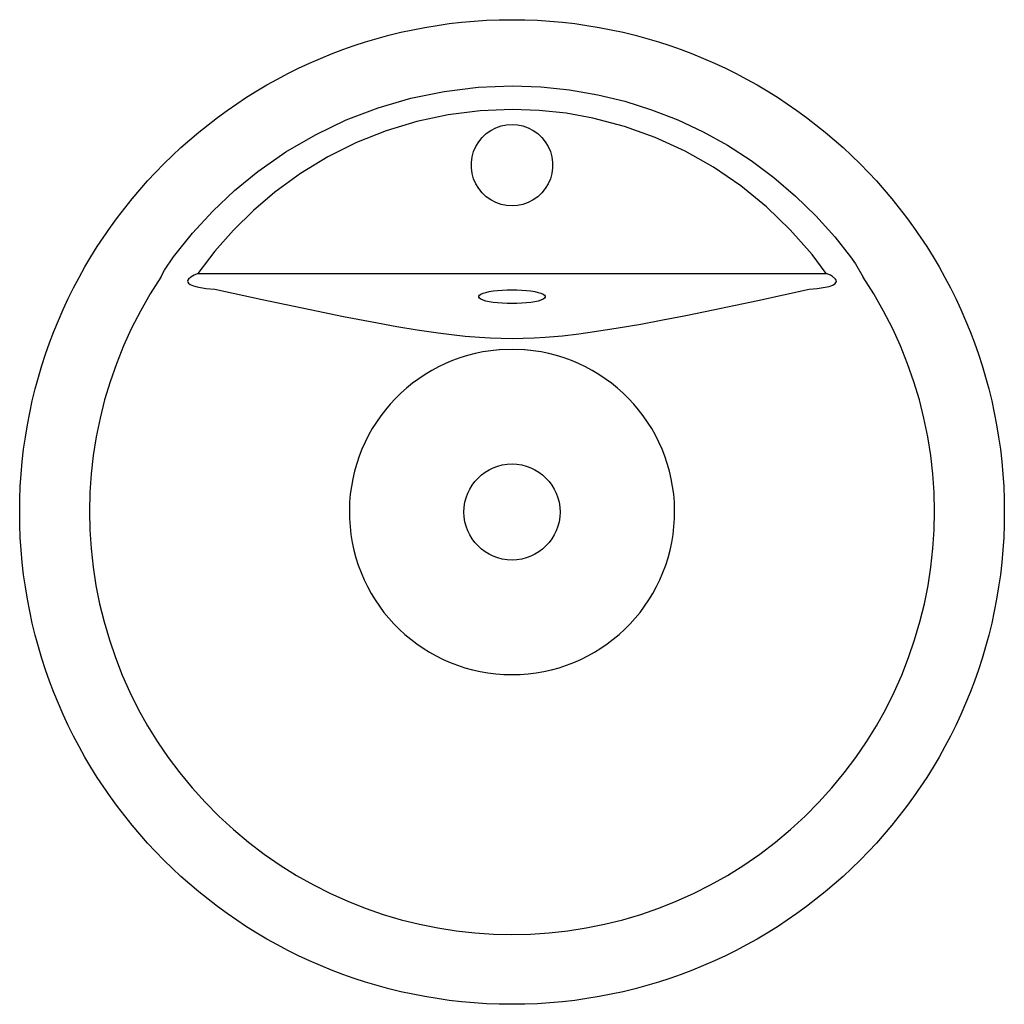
# Model space of a CAD drawing. Extents: x -0.236 to 0.236, y -0.236 to 0.236.
import ezdxf

# ---------------------------------------------------------------- set-up
doc = ezdxf.new("R2010")
doc.units = 0
doc.header["$MEASUREMENT"] = 0
doc.layers.add('BLOCKS', color=3, linetype='CONTINUOUS')

msp = doc.modelspace()

# ---------------------------------------------------------------- linework, layer by layer
at = {"layer": 'BLOCKS', "linetype": 'Continuous'}
msp.add_line((-0.1504425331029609, 0.1142464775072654), (0.1504425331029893, 0.1142464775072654), dxfattribs=at)
at = {"layer": 'BLOCKS', "linetype": 'Continuous', "flags": 128}
for points in [[(-0.1620566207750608, 0.122239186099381), (-0.1530882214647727, 0.1334951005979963), (-0.1433183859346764, 0.1441127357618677), (-0.1328232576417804, 0.1540139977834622), (-0.1216789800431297, 0.1631207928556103), (-0.1082788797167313, 0.172448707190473), (-0.09412222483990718, 0.1806904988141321), (-0.07935009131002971, 0.1877698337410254), (-0.06410355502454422, 0.193610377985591), (-0.04847481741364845, 0.1981653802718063), (-0.03247603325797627, 0.2014519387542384), (-0.01626512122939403, 0.203443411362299), (1.364242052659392e-14, 0.2041131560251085), (0.01378512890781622, 0.2036371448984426), (0.0275214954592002, 0.2022160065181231), (0.04111215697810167, 0.1998600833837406), (0.05408163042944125, 0.1966871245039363), (0.06685311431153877, 0.1926440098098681), (0.07934483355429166, 0.1877634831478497), (0.0914750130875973, 0.1820782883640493), (0.1031618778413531, 0.1756211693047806), (0.1145460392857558, 0.1682824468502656), (0.125447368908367, 0.1601671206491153), (0.1357969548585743, 0.151334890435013), (0.145525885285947, 0.1418454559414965), (0.1545652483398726, 0.1317585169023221), (0.1620566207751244, 0.122239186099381)], [(0.1504425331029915, 0.1142464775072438), (0.1436836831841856, 0.1232503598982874), (0.1332976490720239, 0.1351647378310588), (0.1218986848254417, 0.1461979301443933), (0.1096117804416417, 0.1562330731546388), (0.09656192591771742, 0.1651533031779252), (0.08291243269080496, 0.1728427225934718), (0.06860574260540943, 0.1793681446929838), (0.05379884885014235, 0.184660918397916), (0.03864874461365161, 0.1886523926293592), (0.02588080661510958, 0.1909518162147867), (0.0129651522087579, 0.19233993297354), (1.364242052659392e-14, 0.1928052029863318), (-0.01529010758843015, 0.1921505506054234), (-0.03052508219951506, 0.1902062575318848), (-0.0455457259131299, 0.187001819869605), (-0.06019284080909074, 0.1825667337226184), (-0.07440453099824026, 0.1769080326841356), (-0.08814342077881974, 0.1700633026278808), (-0.1012733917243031, 0.1621126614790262), (-0.1136583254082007, 0.1531362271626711), (-0.1238658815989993, 0.144441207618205), (-0.1334455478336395, 0.1350099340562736), (-0.142327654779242, 0.1249193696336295), (-0.1504425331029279, 0.1142464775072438)], [(1.364242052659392e-14, 0.1855915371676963), (0.00265524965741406, 0.1854100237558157), (0.005261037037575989, 0.1848688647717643), (0.007768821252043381, 0.1839781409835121), (0.01013188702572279, 0.1827544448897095), (0.01230621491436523, 0.1812205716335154), (0.01425130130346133, 0.1794050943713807), (0.01593091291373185, 0.1773418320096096), (0.01731376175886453, 0.1750692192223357), (0.01837408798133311, 0.172629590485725), (0.01909213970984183, 0.170068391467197), (0.01945454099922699, 0.1674333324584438), (0.01945454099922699, 0.1647734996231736), (0.01909213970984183, 0.1621384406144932), (0.01837408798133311, 0.1595772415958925), (0.01731376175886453, 0.157137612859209), (0.01593091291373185, 0.1548650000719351), (0.01425130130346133, 0.1528017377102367), (0.01230621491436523, 0.150986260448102), (0.01013188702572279, 0.1494523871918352), (0.007768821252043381, 0.1482286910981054), (0.005261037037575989, 0.1473379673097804), (0.00265524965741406, 0.146796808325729), (1.364242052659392e-14, 0.1466152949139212), (-0.002655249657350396, 0.146796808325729), (-0.005261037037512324, 0.1473379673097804), (-0.007768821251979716, 0.1482286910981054), (-0.01013188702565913, 0.1494523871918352), (-0.01230621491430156, 0.150986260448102), (-0.01425130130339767, 0.1528017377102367), (-0.01593091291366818, 0.1548650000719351), (-0.01731376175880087, 0.157137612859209), (-0.01837408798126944, 0.1595772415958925), (-0.01909213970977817, 0.1621384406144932), (-0.01945454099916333, 0.1647734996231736), (-0.01945454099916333, 0.1674333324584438), (-0.01909213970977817, 0.170068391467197), (-0.01837408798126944, 0.172629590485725), (-0.01731376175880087, 0.1750692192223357), (-0.01593091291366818, 0.1773418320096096), (-0.01425130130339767, 0.1794050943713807), (-0.01230621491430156, 0.1812205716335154), (-0.01013188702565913, 0.1827544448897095), (-0.007768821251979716, 0.1839781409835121), (-0.005261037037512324, 0.1848688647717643), (-0.002655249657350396, 0.1854100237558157), (1.364242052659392e-14, 0.1855915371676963)], [(-0.1682184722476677, 0.112406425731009), (-0.1663656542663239, 0.115755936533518), (-0.1620566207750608, 0.122239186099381)], [(0.1620566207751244, 0.122239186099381), (0.1644388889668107, 0.1188375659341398), (0.1682184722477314, 0.112406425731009)], [(-0.1504425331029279, 0.1142464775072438), (-0.1521922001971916, 0.1135016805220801), (-0.1538553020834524, 0.1125325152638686), (-0.154894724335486, 0.1115863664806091)], [(0.1548947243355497, 0.1115863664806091), (0.1533579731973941, 0.1128651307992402), (0.1524624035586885, 0.1133674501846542), (0.1504425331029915, 0.1142464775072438)], [(-0.154894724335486, 0.1115863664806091), (-0.1549265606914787, 0.1115473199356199), (-0.1552318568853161, 0.1110476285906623), (-0.1553376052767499, 0.1105858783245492), (-0.1552638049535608, 0.1101354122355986), (-0.1549487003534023, 0.1096288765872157), (-0.1540901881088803, 0.1089602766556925), (-0.1524770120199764, 0.1082478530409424), (-0.1507301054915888, 0.1077643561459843), (-0.1466065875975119, 0.1070577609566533), (-0.1423795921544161, 0.1067004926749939)], [(0.1423795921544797, 0.1067004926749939), (0.146223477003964, 0.1070171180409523), (0.1499921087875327, 0.1076022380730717), (0.1518325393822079, 0.108047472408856), (0.1535720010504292, 0.1086903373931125), (0.1547685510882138, 0.1094465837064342), (0.1551425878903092, 0.109888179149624), (0.1553329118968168, 0.1104325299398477), (0.1552681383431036, 0.1109518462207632), (0.154972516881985, 0.1114883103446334), (0.1548947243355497, 0.1115863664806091)], [(-0.1423795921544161, 0.1067004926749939), (-0.1196991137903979, 0.1017718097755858), (-0.0966767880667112, 0.09691248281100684), (-0.08077538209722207, 0.09368258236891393), (-0.0644423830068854, 0.09054809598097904), (-0.05508820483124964, 0.08886562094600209), (-0.04542151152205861, 0.08726078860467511), (-0.03532809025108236, 0.0857794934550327), (-0.02902573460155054, 0.08497609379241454), (-0.02245798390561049, 0.08426807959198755), (-0.0156165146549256, 0.08369515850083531), (-0.01048933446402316, 0.08339087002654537), (-0.005226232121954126, 0.08319774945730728), (8.849924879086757e-05, 0.08313139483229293), (0.005416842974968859, 0.08320251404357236), (0.01069092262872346, 0.08340074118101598), (0.01582693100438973, 0.08371008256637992), (0.02411276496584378, 0.08443124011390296), (0.03200387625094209, 0.08533974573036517), (0.0395296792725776, 0.08637123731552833), (0.05083512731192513, 0.08812765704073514), (0.06169237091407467, 0.0900062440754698), (0.07219898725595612, 0.0919757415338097), (0.08245255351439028, 0.09400489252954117), (0.09255064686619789, 0.09606244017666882), (0.1176801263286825, 0.1013376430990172), (0.1423795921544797, 0.1067004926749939)], [(1.364242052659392e-14, 0.1064431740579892), (0.002384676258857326, 0.106406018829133), (0.004716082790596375, 0.1062953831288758), (0.00694213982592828, 0.1061137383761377), (0.009013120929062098, 0.1058651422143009), (0.01088276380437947, 0.1055551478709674), (0.0125093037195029, 0.1051906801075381), (0.01385640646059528, 0.1047798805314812), (0.01489397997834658, 0.1043319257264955), (0.01559884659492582, 0.1038568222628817), (0.01595526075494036, 0.1033651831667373), (0.01595526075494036, 0.1028679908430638), (0.01559884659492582, 0.1023763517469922), (0.01489397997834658, 0.1019012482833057), (0.01385640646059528, 0.1014532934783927), (0.0125093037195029, 0.1010424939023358), (0.01088276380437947, 0.1006780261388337), (0.009013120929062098, 0.1003680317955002), (0.00694213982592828, 0.1001194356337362), (0.004716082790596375, 0.09993779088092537), (0.002384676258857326, 0.09982715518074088), (1.364242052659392e-14, 0.09978999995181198), (-0.002384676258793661, 0.09982715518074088), (-0.00471608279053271, 0.09993779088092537), (-0.006942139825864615, 0.1001194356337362), (-0.009013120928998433, 0.1003680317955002), (-0.0108827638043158, 0.1006780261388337), (-0.01250930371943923, 0.1010424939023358), (-0.01385640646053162, 0.1014532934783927), (-0.01489397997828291, 0.1019012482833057), (-0.01559884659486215, 0.1023763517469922), (-0.01595526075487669, 0.1028679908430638), (-0.01595526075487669, 0.1033651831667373), (-0.01559884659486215, 0.1038568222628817), (-0.01489397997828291, 0.1043319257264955), (-0.01385640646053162, 0.1047798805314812), (-0.01250930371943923, 0.1051906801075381), (-0.0108827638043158, 0.1055551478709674), (-0.009013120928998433, 0.1058651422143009), (-0.006942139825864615, 0.1061137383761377), (-0.00471608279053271, 0.1062953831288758), (-0.002384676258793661, 0.106406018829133), (1.364242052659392e-14, 0.1064431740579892)], [(0.006205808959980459, 0.07764322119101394), (0.006019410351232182, 0.0776518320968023), (5.002220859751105e-14, 0.07778770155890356), (-0.006019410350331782, 0.07765183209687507), (-0.006205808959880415, 0.07764322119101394)]]:
    msp.add_lwpolyline(points, dxfattribs=at)
at = {"layer": 'BLOCKS', "linetype": 'Continuous'}
for radius in [0.2357729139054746, 0.02299999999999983]:
    msp.add_circle((0, 0), radius, dxfattribs=at)
for radius, start, end in [(0.2023182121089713, 146.2484845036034, 33.75151549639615), (0.07789083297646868, 94.56977933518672, 85.43022066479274)]:
    msp.add_arc((0, 0), radius, start, end, dxfattribs=at)

doc.saveas('drawing.dxf')
